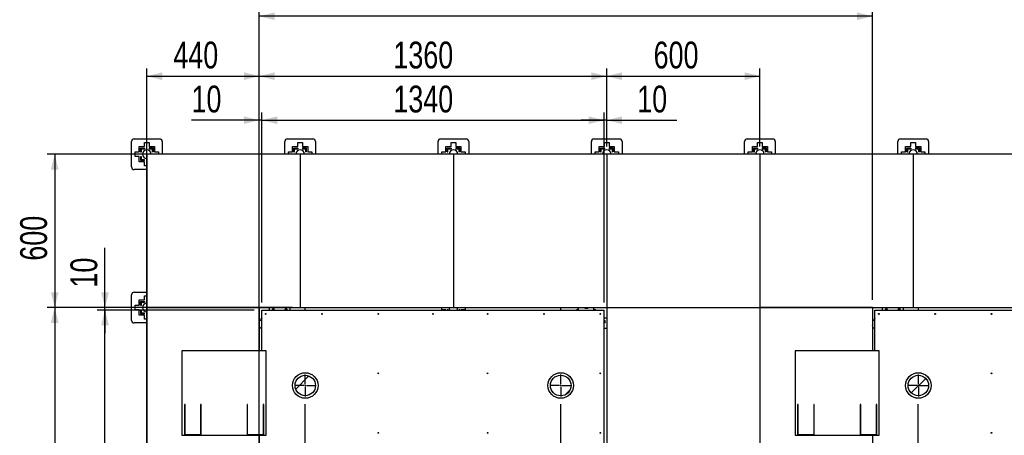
# Model space of a CAD drawing. Header units: millimetres. Extents: x 5 to 589, y 5 to 415.
# Tile 18 of 66: x 207 to 336, y 193 to 247. Entities that reach past the tile are written whole.
import ezdxf

# ---------------------------------------------------------------- set-up
doc = ezdxf.new("R2010")
doc.units = ezdxf.units.MM
doc.linetypes.add('CENTERX2', pattern=[20.32, 12.7, -2.54, 2.54, -2.54])
for name, color, linetype in [('COTES', 1, 'Continuous'), ('TRAIT-FINS', 9, 'Continuous'), ('TRAIT-MIXTES', 3, 'CENTERX2')]:
    doc.layers.add(name, color=color, linetype=linetype)
doc.layers.add('TRAIT-FORT', color=4, linetype='Continuous', lineweight=25)
doc.styles.add('SLDTEXTSTYLE0', font='TXT', dxfattribs={"width": 0.75})
doc.dimstyles.new('SLDDIMSTYLE1', dxfattribs={"dimtxt": 3.5, "dimasz": 2, "dimexe": 0, "dimexo": 0.0625, "dimgap": 0.875, "dimtad": 1, "dimlfac": 30, "dimrnd": 1e-09, "dimzin": 12, "dimdsep": 46, "dimtxsty": 'SLDTEXTSTYLE0', "dimsah": 1, "dimcen": 0.09, "dimadec": 0, "dimazin": 3, "dimtfac": 1, "dimtofl": 0, "dimtmove": 0, "dimatfit": 3, "dimfxl": 1, "dimfrac": 2, "dimtolj": 1, "dimtzin": 12, "dimarcsym": 0})
doc.dimstyles.new('SLDDIMSTYLE3', dxfattribs={"dimtxt": 3.5, "dimasz": 2, "dimexe": 0, "dimexo": 0.0625, "dimgap": 0.875, "dimtad": 0, "dimtih": 1, "dimtoh": 1, "dimdec": 0, "dimlfac": 30, "dimrnd": 1e-09, "dimzin": 12, "dimdsep": 46, "dimtxsty": 'SLDTEXTSTYLE0', "dimsah": 1, "dimcen": 0.09, "dimadec": 0, "dimazin": 3, "dimtfac": 1, "dimtdec": 0, "dimtofl": 0, "dimtmove": 0, "dimatfit": 3, "dimfxl": 1, "dimfrac": 2, "dimtolj": 1, "dimtzin": 12, "dimarcsym": 0})
doc.dimstyles.new('SLDDIMSTYLE4', dxfattribs={"dimtxt": 3.5, "dimasz": 2, "dimexe": 0, "dimexo": 0.0625, "dimgap": 0.875, "dimtad": 1, "dimlfac": 30, "dimrnd": 1e-09, "dimzin": 12, "dimdsep": 46, "dimtxsty": 'SLDTEXTSTYLE0', "dimsah": 1, "dimcen": 0.09, "dimadec": 0, "dimazin": 3, "dimtfac": 1, "dimtmove": 0, "dimatfit": 0, "dimfxl": 1, "dimfrac": 2, "dimtolj": 1, "dimtzin": 12, "dimarcsym": 0})

# ---------------------------------------------------------------- blocks, each defined once
blk = doc.blocks.new('_D_18')
at = {"layer": 'COTES', "color": 1, "transparency": 16777216}
for p, q in [((244.76, 83.69), (244.76, 196.66)), ((246.63, 78.69), (244.76, 83.69)), ((246.63, 78.69), (246.63, 73.69)), ((241.02, 74.69), (246.63, 74.69))]:
    blk.add_line(p, q, dxfattribs=at)
blk.add_solid([(246.63, 74.69), (244.63, 75.19), (244.63, 74.19)], dxfattribs=at)
at = {"layer": 'COTES', "color": 1, "transparency": 16777216, "insert": (244.89, 65.93), "char_height": 3.5, "attachment_point": 1, "rotation": 90, "style": 'SLDTEXTSTYLE0'}
blk.add_mtext('620', dxfattribs=at)
blk = doc.blocks.new('_D_21')
at = {"layer": 'COTES', "color": 1, "transparency": 16777216}
for p, q in [((278.1, 83.69), (278.1, 196.65)), ((276.12, 78.69), (278.1, 83.69)), ((276.12, 78.69), (276.12, 73.69)), ((270.51, 74.69), (276.12, 74.69))]:
    blk.add_line(p, q, dxfattribs=at)
blk.add_solid([(276.12, 74.69), (274.12, 75.19), (274.12, 74.19)], dxfattribs=at)
at = {"layer": 'COTES', "color": 1, "transparency": 16777216, "insert": (274.39, 63.34), "char_height": 3.5, "attachment_point": 1, "rotation": 90, "style": 'SLDTEXTSTYLE0'}
blk.add_mtext('1620', dxfattribs=at)
blk = doc.blocks.new('_D_26')
at = {"layer": 'COTES', "color": 1, "transparency": 16777216}
for p, q in [((324.76, 83.69), (324.76, 196.66)), ((326.65, 78.69), (324.76, 83.69)), ((326.65, 78.69), (326.65, 73.69)), ((320.62, 74.69), (326.65, 74.69))]:
    blk.add_line(p, q, dxfattribs=at)
blk.add_solid([(326.65, 74.69), (324.65, 75.19), (324.65, 74.19)], dxfattribs=at)
at = {"layer": 'COTES', "color": 1, "transparency": 16777216, "insert": (324.92, 63.34), "char_height": 3.5, "attachment_point": 1, "rotation": 90, "style": 'SLDTEXTSTYLE0'}
blk.add_mtext('3020', dxfattribs=at)
blk = doc.blocks.new('_D_29')
at = {"layer": 'COTES', "color": 1, "transparency": 16777216}
for p, q in [((358.1, 83.69), (358.1, 196.65)), ((356.12, 78.69), (358.1, 83.69)), ((356.12, 78.69), (356.12, 73.69)), ((350.51, 74.69), (356.12, 74.69))]:
    blk.add_line(p, q, dxfattribs=at)
blk.add_solid([(356.12, 74.69), (354.12, 75.19), (354.12, 74.19)], dxfattribs=at)
at = {"layer": 'COTES', "color": 1, "transparency": 16777216, "insert": (354.39, 63.34), "char_height": 3.5, "attachment_point": 1, "rotation": 90, "style": 'SLDTEXTSTYLE0'}
blk.add_mtext('4020', dxfattribs=at)
blk = doc.blocks.new('_D_33')
at = {"layer": 'COTES', "color": 1, "transparency": 16777216}
for p, q in [((239.1, 209.91), (239.1, 234.68)), ((283.76, 209.91), (283.76, 234.68)), ((239.1, 233.68), (283.76, 233.68))]:
    blk.add_line(p, q, dxfattribs=at)
for points in [[(239.1, 233.68), (241.1, 233.18), (241.1, 234.18)], [(283.76, 233.68), (281.76, 234.18), (281.76, 233.18)]]:
    blk.add_solid(points, dxfattribs=at)
at = {"layer": 'COTES', "color": 1, "transparency": 16777216, "insert": (256.26, 238.19), "char_height": 3.5, "attachment_point": 1, "style": 'SLDTEXTSTYLE0'}
blk.add_mtext('1340', dxfattribs=at)
blk = doc.blocks.new('_D_34')
at = {"layer": 'COTES', "color": 1, "transparency": 16777216}
for p, q in [((238.76, 210.24), (238.76, 240.42)), ((284.1, 230.24), (284.1, 240.42)), ((238.76, 239.42), (284.1, 239.42))]:
    blk.add_line(p, q, dxfattribs=at)
for points in [[(238.76, 239.42), (240.76, 238.92), (240.76, 239.92)], [(284.1, 239.42), (282.1, 239.92), (282.1, 238.92)]]:
    blk.add_solid(points, dxfattribs=at)
at = {"layer": 'COTES', "color": 1, "transparency": 16777216, "insert": (256.26, 243.93), "char_height": 3.5, "attachment_point": 1, "style": 'SLDTEXTSTYLE0'}
blk.add_mtext('1360', dxfattribs=at)
blk = doc.blocks.new('_D_35')
at = {"layer": 'COTES', "color": 1, "transparency": 16777216}
for p, q in [((238.76, 210.24), (238.76, 234.68)), ((239.1, 209.91), (239.1, 234.68)), ((238.76, 233.68), (229.92, 233.68)), ((239.1, 233.68), (238.76, 233.68)), ((239.1, 233.68), (242.1, 233.68))]:
    blk.add_line(p, q, dxfattribs=at)
for points in [[(238.76, 233.68), (236.76, 234.18), (236.76, 233.18)], [(239.1, 233.68), (241.1, 233.18), (241.1, 234.18)]]:
    blk.add_solid(points, dxfattribs=at)
at = {"layer": 'COTES', "color": 1, "transparency": 16777216, "insert": (229.92, 238.19), "char_height": 3.5, "attachment_point": 1, "style": 'SLDTEXTSTYLE0'}
blk.add_mtext('10', dxfattribs=at)
blk = doc.blocks.new('_D_36')
at = {"layer": 'COTES', "color": 1, "transparency": 16777216}
for p, q in [((283.76, 209.91), (283.76, 234.68)), ((284.1, 230.24), (284.1, 234.68)), ((283.76, 233.68), (280.76, 233.68)), ((284.1, 233.68), (283.76, 233.68)), ((284.1, 233.68), (293.25, 233.68))]:
    blk.add_line(p, q, dxfattribs=at)
for points in [[(283.76, 233.68), (281.76, 234.18), (281.76, 233.18)], [(284.1, 233.68), (286.1, 233.18), (286.1, 234.18)]]:
    blk.add_solid(points, dxfattribs=at)
at = {"layer": 'COTES', "color": 1, "transparency": 16777216, "insert": (288.08, 238.19), "char_height": 3.5, "attachment_point": 1, "style": 'SLDTEXTSTYLE0'}
blk.add_mtext('10', dxfattribs=at)
blk = doc.blocks.new('_D_37')
at = {"layer": 'COTES', "color": 1, "transparency": 16777216}
for p, q in [((238.76, 210.24), (238.76, 248.24)), ((318.76, 210.24), (318.76, 248.24)), ((318.76, 247.24), (238.76, 247.24))]:
    blk.add_line(p, q, dxfattribs=at)
for points in [[(238.76, 247.24), (240.76, 246.74), (240.76, 247.74)], [(318.76, 247.24), (316.76, 247.74), (316.76, 246.74)]]:
    blk.add_solid(points, dxfattribs=at)
at = {"layer": 'COTES', "color": 1, "transparency": 16777216, "insert": (273.59, 251.76), "char_height": 3.5, "attachment_point": 1, "style": 'SLDTEXTSTYLE0'}
blk.add_mtext('2400', dxfattribs=at)
blk = doc.blocks.new('_D_38')
at = {"layer": 'COTES', "color": 1, "transparency": 16777216}
for p, q in [((223.1, 209.24), (211.07, 209.24)), ((212.07, 209.24), (212.07, 124.24)), ((237.76, 124.24), (211.07, 124.24))]:
    blk.add_line(p, q, dxfattribs=at)
for points in [[(212.07, 209.24), (211.57, 207.24), (212.57, 207.24)], [(212.07, 124.24), (212.57, 126.24), (211.57, 126.24)]]:
    blk.add_solid(points, dxfattribs=at)
at = {"layer": 'COTES', "color": 1, "transparency": 16777216, "insert": (207.56, 161.57), "char_height": 3.5, "attachment_point": 1, "rotation": 90, "style": 'SLDTEXTSTYLE0'}
blk.add_mtext('2550', dxfattribs=at)
blk = doc.blocks.new('_D_40')
at = {"layer": 'COTES', "color": 1, "transparency": 16777216}
for p, q in [((238.1, 208.91), (217.63, 208.91)), ((218.63, 124.58), (218.63, 208.91)), ((238.1, 124.58), (217.63, 124.58))]:
    blk.add_line(p, q, dxfattribs=at)
for points in [[(218.63, 208.91), (218.13, 206.91), (219.13, 206.91)], [(218.63, 124.58), (219.13, 126.58), (218.13, 126.58)]]:
    blk.add_solid(points, dxfattribs=at)
at = {"layer": 'COTES', "color": 1, "transparency": 16777216, "insert": (214.12, 161.57), "char_height": 3.5, "attachment_point": 1, "rotation": 90, "style": 'SLDTEXTSTYLE0'}
blk.add_mtext('2530', dxfattribs=at)
blk = doc.blocks.new('_D_41')
at = {"layer": 'COTES', "color": 1, "transparency": 16777216}
for p, q in [((218.63, 209.24), (218.63, 217.02)), ((223.1, 209.24), (217.63, 209.24)), ((238.1, 208.91), (217.63, 208.91)), ((218.63, 208.91), (218.63, 209.24)), ((218.63, 208.91), (218.63, 205.91))]:
    blk.add_line(p, q, dxfattribs=at)
for points in [[(218.63, 209.24), (219.13, 211.24), (218.13, 211.24)], [(218.63, 208.91), (218.13, 206.91), (219.13, 206.91)]]:
    blk.add_solid(points, dxfattribs=at)
at = {"layer": 'COTES', "color": 1, "transparency": 16777216, "insert": (214.12, 211.85), "char_height": 3.5, "attachment_point": 1, "rotation": 90, "style": 'SLDTEXTSTYLE0'}
blk.add_mtext('10', dxfattribs=at)
blk = doc.blocks.new('_D_42')
at = {"layer": 'COTES', "color": 1, "transparency": 16777216}
for p, q in [((243.1, 229.24), (211.07, 229.24)), ((212.07, 229.24), (212.07, 209.24)), ((243.1, 209.24), (211.07, 209.24))]:
    blk.add_line(p, q, dxfattribs=at)
for points in [[(212.07, 229.24), (211.57, 227.24), (212.57, 227.24)], [(212.07, 209.24), (212.57, 211.24), (211.57, 211.24)]]:
    blk.add_solid(points, dxfattribs=at)
at = {"layer": 'COTES', "color": 1, "transparency": 16777216, "insert": (207.56, 215.36), "char_height": 3.5, "attachment_point": 1, "rotation": 90, "style": 'SLDTEXTSTYLE0'}
blk.add_mtext('600', dxfattribs=at)
blk = doc.blocks.new('_D_44')
at = {"layer": 'COTES', "color": 1, "transparency": 16777216}
for p, q in [((224.1, 190.24), (224.1, 240.42)), ((238.76, 190.24), (238.76, 240.42)), ((224.1, 239.42), (238.76, 239.42))]:
    blk.add_line(p, q, dxfattribs=at)
for points in [[(224.1, 239.42), (226.1, 238.92), (226.1, 239.92)], [(238.76, 239.42), (236.76, 239.92), (236.76, 238.92)]]:
    blk.add_solid(points, dxfattribs=at)
at = {"layer": 'COTES', "color": 1, "transparency": 16777216, "insert": (227.55, 243.93), "char_height": 3.5, "attachment_point": 1, "style": 'SLDTEXTSTYLE0'}
blk.add_mtext('440', dxfattribs=at)
blk = doc.blocks.new('_D_45')
at = {"layer": 'COTES', "color": 1, "transparency": 16777216}
for p, q in [((284.1, 230.24), (284.1, 240.42)), ((304.1, 230.24), (304.1, 240.42)), ((284.1, 239.42), (304.1, 239.42))]:
    blk.add_line(p, q, dxfattribs=at)
for points in [[(284.1, 239.42), (286.1, 238.92), (286.1, 239.92)], [(304.1, 239.42), (302.1, 239.92), (302.1, 238.92)]]:
    blk.add_solid(points, dxfattribs=at)
at = {"layer": 'COTES', "color": 1, "transparency": 16777216, "insert": (290.22, 243.93), "char_height": 3.5, "attachment_point": 1, "style": 'SLDTEXTSTYLE0'}
blk.add_mtext('600', dxfattribs=at)
blk = doc.blocks.new('SW_CENTERMARKSYMBOL_0')
at = {"layer": 'TRAIT-MIXTES', "color": 0}
for p, q in [((0, 0.17), (0, 1.42)), ((-0.17, 0), (-1.42, 0)), ((0, 0), (-0.08, 0)), ((0, 0), (0, 0.08)), ((0, 0), (0, -0.08)), ((0, 0), (0.08, 0)), ((0.17, 0), (1.42, 0)), ((0, -0.17), (0, -1.42))]:
    blk.add_line(p, q, dxfattribs=at)
blk = doc.blocks.new('SW_CENTERMARKSYMBOL_1')
at = {"layer": 'TRAIT-MIXTES', "color": 0}
for p, q in [((0, 0.17), (0, 1.43)), ((-0.17, 0), (-1.43, 0)), ((0, 0), (-0.08, 0)), ((0, 0), (0, 0.08)), ((0, 0), (0, -0.08)), ((0, 0), (0.08, 0)), ((0.17, 0), (1.43, 0)), ((0, -0.17), (0, -1.43))]:
    blk.add_line(p, q, dxfattribs=at)
blk = doc.blocks.new('SW_CENTERMARKSYMBOL_2')
at = {"layer": 'TRAIT-MIXTES', "color": 0}
for p, q in [((0, 0.17), (0, 1.42)), ((-0.17, 0), (-1.42, 0)), ((0, 0), (-0.08, 0)), ((0, 0), (0, 0.08)), ((0, 0), (0, -0.08)), ((0, 0), (0.08, 0)), ((0.17, 0), (1.42, 0)), ((0, -0.17), (0, -1.42))]:
    blk.add_line(p, q, dxfattribs=at)

msp = doc.modelspace()

# ---------------------------------------------------------------- hatches: boundary and pattern name
at = {"layer": 'TRAIT-FINS'}
h = msp.add_hatch(dxfattribs=at)
h.set_pattern_fill('ANSI31', color=9, style=0)
edge = h.paths.add_edge_path(flags=0)
edge.add_arc((244.76177, 199.07734), 1.33312, 0, 360)
h = msp.add_hatch(dxfattribs=at)
h.set_pattern_fill('ANSI31', color=9, style=0)
edge = h.paths.add_edge_path(flags=0)
edge.add_arc((278.09917, 199.07734), 1.34445, 0, 360)
h = msp.add_hatch(dxfattribs=at)
h.set_pattern_fill('ANSI31', color=9, style=0)
edge = h.paths.add_edge_path(flags=0)
edge.add_arc((324.76177, 199.07734), 1.33312, 0, 360)
h = msp.add_hatch(dxfattribs=at)
h.set_pattern_fill('ANSI31', color=9, style=0)
h.paths.add_polyline_path([(231.10529, 192.65011), (229.07195, 192.65011), (229.07195, 196.58345), (229.00529, 196.58345), (229.00529, 192.58345), (231.17195, 192.58345), (231.17195, 196.58345), (231.10529, 196.58345)], flags=0)
h = msp.add_hatch(dxfattribs=at)
h.set_pattern_fill('ANSI31', color=9, style=0)
h.paths.add_polyline_path([(239.33862, 192.58345), (239.33862, 196.58345), (239.27195, 196.58345), (239.27195, 192.65011), (237.23862, 192.65011), (237.23862, 196.58345), (237.17195, 196.58345), (237.17195, 192.58345)], flags=0)
h = msp.add_hatch(dxfattribs=at)
h.set_pattern_fill('ANSI31', color=9, style=0)
h.paths.add_polyline_path([(311.10529, 192.65011), (309.07195, 192.65011), (309.07195, 196.58345), (309.00529, 196.58345), (309.00529, 192.58345), (311.17195, 192.58345), (311.17195, 196.58345), (311.10529, 196.58345)], flags=0)
h = msp.add_hatch(dxfattribs=at)
h.set_pattern_fill('ANSI31', color=9, style=0)
h.paths.add_polyline_path([(319.33862, 192.58345), (319.33862, 196.58345), (319.27195, 196.58345), (319.27195, 192.65011), (317.23862, 192.65011), (317.23862, 196.58345), (317.17195, 196.58345), (317.17195, 192.58345)], flags=0)

# ---------------------------------------------------------------- linework, layer by layer
at = {"layer": 'TRAIT-FORT', "color": 4, "linetype": 'Continuous', "lineweight": 25}
for p, q in [((222.09514, 227.57745), (222.09514, 230.91078)), ((222.42848, 231.24411), (225.76181, 231.24411)), ((223.10681, 229.54911), (223.10681, 230.23245)), ((223.10681, 230.23245), (223.79014, 230.23245)), ((223.27348, 229.54911), (223.27348, 230.04498)), ((223.27348, 230.04498), (223.79014, 230.04498)), ((223.79014, 230.23245), (223.79014, 230.76578)), ((223.79014, 230.76578), (224.40014, 230.76578)), ((223.79014, 230.04498), (223.79014, 229.94498)), ((224.40014, 230.76578), (224.40014, 230.23245)), ((224.40014, 230.23245), (225.08348, 230.23245)), ((224.40014, 230.06578), (224.40014, 229.96578)), ((224.40014, 230.06578), (224.89601, 230.06578)), ((224.89601, 230.06578), (224.89601, 229.54911)), ((225.08348, 230.23245), (225.08348, 229.54911)), ((226.09514, 230.91078), (226.09514, 229.24411)), ((242.09514, 229.24411), (242.09514, 230.91078)), ((242.42848, 231.24411), (245.76181, 231.24411)), ((243.10681, 229.54911), (243.10681, 230.23245)), ((243.10681, 230.23245), (243.79014, 230.23245)), ((243.27348, 230.04498), (243.79014, 230.04498)), ((243.27348, 229.54911), (243.27348, 230.04498)), ((243.79014, 230.23245), (243.79014, 230.76578)), ((243.79014, 230.76578), (244.40014, 230.76578)), ((243.79014, 230.04498), (243.79014, 229.94498)), ((244.40014, 230.76578), (244.40014, 230.23245)), ((244.40014, 230.23245), (245.08348, 230.23245)), ((244.40014, 230.06578), (244.40014, 229.96578)), ((244.40014, 230.06578), (244.89601, 230.06578)), ((244.89601, 230.06578), (244.89601, 229.54911)), ((245.08348, 230.23245), (245.08348, 229.54911)), ((246.09514, 230.91078), (246.09514, 229.24411)), ((262.09514, 229.24411), (262.09514, 230.91078)), ((262.42848, 231.24411), (265.76181, 231.24411)), ((263.10681, 229.54911), (263.10681, 230.23245)), ((263.10681, 230.23245), (263.79014, 230.23245)), ((263.27348, 230.04498), (263.79014, 230.04498)), ((263.27348, 229.54911), (263.27348, 230.04498)), ((263.79014, 230.23245), (263.79014, 230.76578)), ((263.79014, 230.76578), (264.40014, 230.76578)), ((263.79014, 230.04498), (263.79014, 229.94498)), ((264.40014, 230.76578), (264.40014, 230.23245)), ((264.40014, 230.23245), (265.08348, 230.23245)), ((264.40014, 230.06578), (264.89601, 230.06578)), ((264.40014, 230.06578), (264.40014, 229.96578)), ((264.89601, 230.06578), (264.89601, 229.54911)), ((265.08348, 230.23245), (265.08348, 229.54911)), ((266.09514, 230.91078), (266.09514, 229.24411)), ((282.09514, 229.24411), (282.09514, 230.91078)), ((282.42848, 231.24411), (285.76181, 231.24411)), ((283.10681, 229.54911), (283.10681, 230.23245)), ((283.10681, 230.23245), (283.79014, 230.23245)), ((283.27348, 230.04498), (283.79014, 230.04498)), ((283.27348, 229.54911), (283.27348, 230.04498)), ((283.79014, 230.23245), (283.79014, 230.76578)), ((283.79014, 230.76578), (284.40014, 230.76578)), ((283.79014, 230.04498), (283.79014, 229.94498)), ((284.40014, 230.76578), (284.40014, 230.23245)), ((284.40014, 230.23245), (285.08348, 230.23245)), ((284.40014, 230.06578), (284.40014, 229.96578)), ((284.40014, 230.06578), (284.89601, 230.06578)), ((284.89601, 230.06578), (284.89601, 229.54911)), ((285.08348, 230.23245), (285.08348, 229.54911)), ((286.09514, 230.91078), (286.09514, 229.24411)), ((302.09514, 229.24411), (302.09514, 230.91078)), ((302.42848, 231.24411), (305.76181, 231.24411)), ((303.10681, 229.54911), (303.10681, 230.23245)), ((303.10681, 230.23245), (303.79014, 230.23245)), ((303.27348, 230.04498), (303.79014, 230.04498)), ((303.27348, 229.54911), (303.27348, 230.04498)), ((303.79014, 230.23245), (303.79014, 230.76578)), ((303.79014, 230.76578), (304.40014, 230.76578)), ((303.79014, 230.04498), (303.79014, 229.94498)), ((304.40014, 230.76578), (304.40014, 230.23245)), ((304.40014, 230.23245), (305.08348, 230.23245)), ((304.40014, 230.06578), (304.40014, 229.96578)), ((304.40014, 230.06578), (304.89601, 230.06578)), ((304.89601, 230.06578), (304.89601, 229.54911)), ((305.08348, 230.23245), (305.08348, 229.54911)), ((306.09514, 230.91078), (306.09514, 229.24411)), ((322.09514, 229.24411), (322.09514, 230.91078)), ((322.42848, 231.24411), (325.76181, 231.24411)), ((323.10681, 229.54911), (323.10681, 230.23245)), ((323.10681, 230.23245), (323.79014, 230.23245)), ((323.27348, 229.54911), (323.27348, 230.04498)), ((323.27348, 230.04498), (323.79014, 230.04498)), ((323.79014, 230.23245), (323.79014, 230.76578)), ((323.79014, 230.76578), (324.40014, 230.76578)), ((323.79014, 230.04498), (323.79014, 229.94498)), ((324.40014, 230.76578), (324.40014, 230.23245)), ((324.40014, 230.23245), (325.08348, 230.23245)), ((324.40014, 230.06578), (324.89601, 230.06578)), ((324.40014, 230.06578), (324.40014, 229.96578)), ((324.89601, 230.06578), (324.89601, 229.54911)), ((325.08348, 230.23245), (325.08348, 229.54911)), ((326.09514, 230.91078), (326.09514, 229.24411)), ((222.57348, 228.93911), (222.57348, 229.54911)), ((222.57348, 229.54911), (223.10681, 229.54911)), ((223.10681, 228.93911), (222.57348, 228.93911)), ((223.10681, 228.25578), (223.10681, 228.93911)), ((223.27348, 229.54911), (223.37348, 229.54911)), ((223.29428, 228.42245), (223.29428, 228.93911)), ((223.29428, 228.93911), (223.39428, 228.93911)), ((223.37348, 229.54911), (223.37348, 229.94498)), ((223.37348, 229.94498), (223.79014, 229.94498)), ((223.39428, 228.52245), (223.39428, 228.93911)), ((224.09514, 229.24411), (224.09514, 209.24411)), ((244.09514, 229.24411), (224.09514, 229.24411)), ((224.40014, 229.96578), (224.79601, 229.96578)), ((224.79601, 229.96578), (224.79601, 229.54911)), ((224.89601, 229.54911), (224.79601, 229.54911)), ((225.08348, 229.54911), (225.61681, 229.54911)), ((225.61681, 229.54911), (225.61681, 229.24411)), ((242.57348, 229.24411), (242.57348, 229.54911)), ((242.57348, 229.54911), (243.10681, 229.54911)), ((243.27348, 229.54911), (243.37348, 229.54911)), ((243.37348, 229.94498), (243.79014, 229.94498)), ((243.37348, 229.54911), (243.37348, 229.94498)), ((244.09514, 229.24411), (244.09514, 209.24411)), ((264.09514, 229.24411), (244.09514, 229.24411)), ((244.40014, 229.96578), (244.79601, 229.96578)), ((244.79601, 229.96578), (244.79601, 229.54911)), ((244.89601, 229.54911), (244.79601, 229.54911)), ((245.08348, 229.54911), (245.61681, 229.54911)), ((245.61681, 229.54911), (245.61681, 229.24411)), ((262.57348, 229.24411), (262.57348, 229.54911)), ((262.57348, 229.54911), (263.10681, 229.54911)), ((263.27348, 229.54911), (263.37348, 229.54911)), ((263.37348, 229.54911), (263.37348, 229.94498)), ((263.37348, 229.94498), (263.79014, 229.94498)), ((264.09514, 229.24411), (264.09514, 209.24411)), ((284.09514, 229.24411), (264.09514, 229.24411)), ((264.40014, 229.96578), (264.79601, 229.96578)), ((264.79601, 229.96578), (264.79601, 229.54911)), ((264.89601, 229.54911), (264.79601, 229.54911)), ((265.08348, 229.54911), (265.61681, 229.54911)), ((265.61681, 229.54911), (265.61681, 229.24411)), ((282.57348, 229.24411), (282.57348, 229.54911)), ((282.57348, 229.54911), (283.10681, 229.54911)), ((283.27348, 229.54911), (283.37348, 229.54911)), ((283.37348, 229.54911), (283.37348, 229.94498)), ((283.37348, 229.94498), (283.79014, 229.94498)), ((304.09514, 229.24411), (284.09514, 229.24411)), ((284.09514, 229.24411), (284.09514, 209.24411)), ((284.40014, 229.96578), (284.79601, 229.96578)), ((284.79601, 229.96578), (284.79601, 229.54911)), ((284.89601, 229.54911), (284.79601, 229.54911)), ((285.08348, 229.54911), (285.61681, 229.54911)), ((285.61681, 229.54911), (285.61681, 229.24411)), ((302.57348, 229.24411), (302.57348, 229.54911)), ((302.57348, 229.54911), (303.10681, 229.54911)), ((303.27348, 229.54911), (303.37348, 229.54911)), ((303.37348, 229.94498), (303.79014, 229.94498)), ((303.37348, 229.54911), (303.37348, 229.94498)), ((324.09514, 229.24411), (304.09514, 229.24411)), ((304.09514, 229.24411), (304.09514, 209.24411)), ((304.40014, 229.96578), (304.79601, 229.96578)), ((304.79601, 229.96578), (304.79601, 229.54911)), ((304.89601, 229.54911), (304.79601, 229.54911)), ((305.08348, 229.54911), (305.61681, 229.54911)), ((305.61681, 229.54911), (305.61681, 229.24411)), ((322.57348, 229.24411), (322.57348, 229.54911)), ((322.57348, 229.54911), (323.10681, 229.54911)), ((323.27348, 229.54911), (323.37348, 229.54911)), ((323.37348, 229.94498), (323.79014, 229.94498)), ((323.37348, 229.54911), (323.37348, 229.94498)), ((324.09514, 229.24411), (324.09514, 209.24411)), ((344.09514, 229.24411), (324.09514, 229.24411)), ((324.40014, 229.96578), (324.79601, 229.96578)), ((324.79601, 229.96578), (324.79601, 229.54911)), ((324.89601, 229.54911), (324.79601, 229.54911)), ((325.08348, 229.54911), (325.61681, 229.54911)), ((325.61681, 229.54911), (325.61681, 229.24411)), ((223.79014, 228.25578), (223.10681, 228.25578)), ((223.79014, 228.42245), (223.29428, 228.42245)), ((223.79014, 228.52245), (223.39428, 228.52245)), ((223.79014, 228.42245), (223.79014, 228.52245)), ((223.79014, 227.72245), (223.79014, 228.25578)), ((224.09514, 227.72245), (223.79014, 227.72245)), ((224.09514, 227.24411), (222.42848, 227.24411)), ((222.09514, 207.57745), (222.09514, 210.91078)), ((222.42848, 211.24411), (224.09514, 211.24411)), ((223.79014, 210.23245), (223.79014, 210.76578)), ((223.79014, 210.76578), (224.09514, 210.76578)), ((222.57348, 208.93911), (222.57348, 209.54911)), ((222.57348, 209.54911), (223.10681, 209.54911)), ((223.10681, 209.54911), (223.10681, 210.23245)), ((223.10681, 210.23245), (223.79014, 210.23245)), ((223.27348, 210.04498), (223.79014, 210.04498)), ((223.27348, 209.54911), (223.27348, 210.04498)), ((223.27348, 209.54911), (223.37348, 209.54911)), ((223.37348, 209.54911), (223.37348, 209.94498)), ((223.37348, 209.94498), (223.79014, 209.94498)), ((223.79014, 210.04498), (223.79014, 209.94498)), ((223.10681, 208.93911), (222.57348, 208.93911)), ((223.10681, 208.25578), (223.10681, 208.93911)), ((223.79014, 208.25578), (223.10681, 208.25578)), ((223.29428, 208.42245), (223.29428, 208.93911)), ((223.29428, 208.93911), (223.39428, 208.93911)), ((223.79014, 208.42245), (223.29428, 208.42245)), ((223.39428, 208.52245), (223.39428, 208.93911)), ((223.79014, 208.52245), (223.39428, 208.52245)), ((223.79014, 208.42245), (223.79014, 208.52245)), ((223.79014, 207.72245), (223.79014, 208.25578)), ((238.76177, 209.24411), (224.09514, 209.24411)), ((224.09514, 209.24411), (224.09514, 189.24411)), ((224.09514, 209.24411), (244.09514, 209.24411)), ((238.76177, 209.24411), (238.76177, 203.58345)), ((239.0951, 208.91067), (283.76177, 208.91067)), ((239.0951, 203.58345), (239.0951, 208.91067)), ((240.0951, 208.91067), (240.0951, 209.24411)), ((242.76177, 209.24411), (242.76177, 208.91067)), ((244.09514, 209.24411), (264.09514, 209.24411)), ((244.76177, 208.91067), (244.76177, 209.24411)), ((262.57348, 208.93911), (262.57348, 209.24411)), ((263.10681, 208.93911), (262.57348, 208.93911)), ((263.10681, 208.91067), (263.10681, 208.93911)), ((263.29428, 208.93911), (263.29428, 208.91067)), ((263.39428, 208.93911), (263.29428, 208.93911)), ((263.39428, 208.91067), (263.39428, 208.93911)), ((264.09514, 209.24411), (284.09514, 209.24411)), ((264.81681, 208.93911), (264.81681, 208.91067)), ((264.91681, 208.93911), (264.81681, 208.93911)), ((264.91681, 208.91067), (264.91681, 208.93911)), ((265.61681, 208.93911), (265.08348, 208.93911)), ((265.08348, 208.93911), (265.08348, 208.91067)), ((265.61681, 209.24411), (265.61681, 208.93911)), ((278.0951, 208.91067), (278.0951, 209.24411)), ((280.42843, 208.91067), (280.42843, 209.24411)), ((281.32068, 209.24411), (281.34563, 209.22294)), ((281.34563, 209.22294), (281.40486, 209.24411)), ((282.42843, 208.91067), (282.42843, 209.24411)), ((283.76177, 161.244), (283.76177, 208.91067)), ((284.09514, 209.24411), (304.09514, 209.24411)), ((284.09514, 209.24411), (284.09514, 189.24411)), ((304.09514, 209.24411), (304.09514, 189.24411)), ((318.76177, 209.24411), (304.09514, 209.24411)), ((304.09514, 209.24411), (324.09514, 209.24411)), ((318.76177, 209.24411), (318.76177, 203.58345)), ((319.0951, 203.58345), (319.0951, 208.91067)), ((319.0951, 208.91067), (363.76177, 208.91067)), ((320.0951, 208.91067), (320.0951, 209.24411)), ((322.76177, 209.24411), (322.76177, 208.91067)), ((324.09514, 209.24411), (344.09514, 209.24411)), ((324.76177, 208.91067), (324.76177, 209.24411)), ((224.09514, 207.24411), (222.42848, 207.24411)), ((224.09514, 207.72245), (223.79014, 207.72245)), ((239.0951, 207.57734), (238.76177, 207.57734)), ((283.76177, 207.91067), (284.09514, 207.91067)), ((319.0951, 207.57734), (318.76177, 207.57734)), ((239.0951, 206.57734), (238.76177, 206.57734)), ((283.76177, 206.57734), (284.09514, 206.57734)), ((319.0951, 206.57734), (318.76177, 206.57734)), ((228.67195, 203.58345), (228.67195, 192.58345)), ((239.67195, 203.58345), (228.67195, 203.58345)), ((239.67195, 192.58345), (239.67195, 203.58345)), ((308.67195, 203.58345), (308.67195, 192.58345)), ((319.67195, 203.58345), (308.67195, 203.58345)), ((319.67195, 192.58345), (319.67195, 203.58345)), ((229.00529, 196.58345), (229.00529, 192.58345)), ((229.07195, 196.58345), (229.00529, 196.58345)), ((229.07195, 192.65011), (229.07195, 196.58345)), ((231.10529, 196.58345), (231.10529, 192.65011)), ((231.17195, 196.58345), (231.10529, 196.58345)), ((231.17195, 192.58345), (231.17195, 196.58345)), ((237.17195, 196.58345), (237.17195, 192.58345)), ((237.23862, 196.58345), (237.17195, 196.58345)), ((237.23862, 192.65011), (237.23862, 196.58345)), ((239.27195, 196.58345), (239.27195, 192.65011)), ((239.33862, 196.58345), (239.27195, 196.58345)), ((239.33862, 192.58345), (239.33862, 196.58345)), ((309.00529, 196.58345), (309.00529, 192.58345)), ((309.07195, 196.58345), (309.00529, 196.58345)), ((309.07195, 192.65011), (309.07195, 196.58345)), ((311.17195, 196.58345), (311.10529, 196.58345)), ((311.10529, 196.58345), (311.10529, 192.65011)), ((311.17195, 192.58345), (311.17195, 196.58345)), ((317.17195, 196.58345), (317.17195, 192.58345)), ((317.23862, 196.58345), (317.17195, 196.58345)), ((317.23862, 192.65011), (317.23862, 196.58345)), ((319.33862, 196.58345), (319.27195, 196.58345)), ((319.27195, 196.58345), (319.27195, 192.65011)), ((319.33862, 192.58345), (319.33862, 196.58345)), ((228.67195, 192.58345), (229.00529, 192.58345)), ((229.00529, 192.58345), (231.17195, 192.58345)), ((231.10529, 192.65011), (229.07195, 192.65011)), ((231.17195, 192.58345), (237.17195, 192.58345)), ((237.17195, 192.58345), (239.33862, 192.58345)), ((239.27195, 192.65011), (237.23862, 192.65011)), ((238.76177, 192.58345), (238.76177, 189.24411)), ((239.33862, 192.58345), (239.67195, 192.58345)), ((308.67195, 192.58345), (309.00529, 192.58345)), ((309.00529, 192.58345), (311.17195, 192.58345)), ((311.10529, 192.65011), (309.07195, 192.65011)), ((311.17195, 192.58345), (317.17195, 192.58345)), ((317.17195, 192.58345), (319.33862, 192.58345)), ((319.27195, 192.65011), (317.23862, 192.65011)), ((318.76177, 192.58345), (318.76177, 189.24411)), ((319.33862, 192.58345), (319.67195, 192.58345))]:
    msp.add_line(p, q, dxfattribs=at)
at = {"layer": 'TRAIT-FORT', "color": 4, "linetype": 'Continuous', "lineweight": 25, "flags": 128}
for points in [[(280.42843, 209.01341), (280.34178, 208.97601), (280.20778, 208.91067)], [(282.42843, 209.0494), (282.57292, 208.98592), (282.71943, 208.91067)], [(282.64909, 208.91067), (282.55861, 208.95581), (282.42843, 209.01341)], [(238.95637, 207.57734), (239.01985, 207.72182), (239.0951, 207.86833)], [(239.0951, 207.79799), (239.04996, 207.70751), (238.99236, 207.57734)], [(318.95637, 207.57734), (319.01985, 207.72182), (319.0951, 207.86833)], [(319.0951, 207.79799), (319.04996, 207.70751), (318.99236, 207.57734)]]:
    msp.add_lwpolyline(points, dxfattribs=at)
at = {"layer": 'TRAIT-FORT', "color": 4, "linetype": 'Continuous', "lineweight": 25}
for centre, radius in [((239.5951, 208.41067), 0.05333), ((246.9451, 208.41067), 0.05333), ((254.2951, 208.41067), 0.05333), ((261.42843, 208.41067), 0.05333), ((268.56177, 208.41067), 0.05333), ((275.91177, 208.41067), 0.05333), ((283.26177, 208.41067), 0.05333), ((319.5951, 208.41067), 0.05333), ((326.9451, 208.41067), 0.05333), ((334.2951, 208.41067), 0.05333), ((244.76177, 199.07734), 1.66667), ((254.2951, 200.66066), 0.05333), ((268.56177, 200.66066), 0.05333), ((278.0951, 199.07734), 1.66667), ((283.26177, 200.66066), 0.05333), ((324.76177, 199.07734), 1.66667), ((334.2951, 200.66066), 0.05333), ((244.76177, 199.07734), 1.33312), ((278.09917, 199.07734), 1.34445), ((324.76177, 199.07734), 1.33312), ((254.2951, 192.91066), 0.05333), ((268.56177, 192.91066), 0.05333), ((283.26177, 192.91066), 0.05333), ((334.2951, 192.91066), 0.05333)]:
    msp.add_circle(centre, radius, dxfattribs=at)
for centre, radius, start, end in [((222.42848, 230.91078), 0.33333, 90, 180), ((225.76181, 230.91078), 0.33333, 360, 90), ((242.42848, 230.91078), 0.33333, 90, 180), ((245.76181, 230.91078), 0.33333, 360, 90), ((262.42848, 230.91078), 0.33333, 90, 180), ((265.76181, 230.91078), 0.33333, 360, 90), ((282.42848, 230.91078), 0.33333, 90, 180), ((285.76181, 230.91078), 0.33333, 360, 90), ((302.42848, 230.91078), 0.33333, 90, 180), ((305.76181, 230.91078), 0.33333, 360, 90), ((322.42848, 230.91078), 0.33333, 90, 180), ((325.76181, 230.91078), 0.33333, 360, 90), ((224.09514, 229.24411), 0.56667, 0.0000065, 180), ((224.09514, 229.24411), 0.56667, 180, 269.999991), ((244.09514, 229.24411), 0.56667, 0.0000065, 180), ((264.09514, 229.24411), 0.56667, 0.0000065, 180), ((284.09514, 229.24411), 0.56667, 0.0000065, 180), ((304.09514, 229.24411), 0.56667, 0.0000065, 180), ((324.09514, 229.24411), 0.56667, 0.0000065, 180), ((222.42848, 227.57745), 0.33333, 180, 270), ((222.42848, 210.91078), 0.33333, 90, 180), ((224.09514, 209.24411), 0.56667, 90.000009, 180), ((224.09514, 209.24411), 0.56667, 180, 269.999991), ((240.5951, 208.91067), 0.16667, 360, 180), ((240.5951, 208.91067), 0.14333, 360, 180), ((242.26177, 208.91067), 0.16667, 360, 180), ((242.26177, 208.91067), 0.14333, 360, 180), ((264.09514, 209.24411), 0.56667, 180, 216.0458886), ((264.09514, 209.24411), 0.56667, 323.9541114, 0.0000065), ((281.42843, 206.57734), 2.66667, 112.0243128, 118.9550244), ((281.42843, 209.67734), 0.53333, 234.3202587, 305.6797413), ((320.5951, 208.91067), 0.16667, 360, 180), ((320.5951, 208.91067), 0.14333, 360, 180), ((322.26177, 208.91067), 0.16667, 360, 180), ((322.26177, 208.91067), 0.14333, 360, 180), ((222.42848, 207.57745), 0.33333, 180, 270), ((238.32843, 206.57734), 0.53333, 360, 35.6590877), ((283.76177, 207.41067), 0.16667, 270, 90), ((283.76177, 207.41067), 0.14333, 270, 90), ((318.32843, 206.57734), 0.53333, 360, 35.6590877)]:
    msp.add_arc(centre, radius, start, end, dxfattribs=at)

# ---------------------------------------------------------------- block references
at = {"layer": 'TRAIT-MIXTES', "color": 3}
for name, p in [('SW_CENTERMARKSYMBOL_0', (244.76177, 199.07734)), ('SW_CENTERMARKSYMBOL_1', (278.09917, 199.07734)), ('SW_CENTERMARKSYMBOL_2', (324.76177, 199.07734))]:
    msp.add_blockref(name, p, dxfattribs=at)

# ---------------------------------------------------------------- dimensions: what is measured, and where the dimension line sits
at = {"layer": 'COTES', "color": 1}
for base, p1, p2, dimstyle, picture, middle in [((238.76177, 247.24411), (318.76177, 209.24411), (238.76177, 209.24411), 'SLDDIMSTYLE1', '_D_37', (278.76177, 247.24411)), ((238.76177, 239.41757), (224.09514, 189.24411), (238.76177, 189.24411), 'SLDDIMSTYLE1', '_D_44', (231.42845, 239.41757)), ((284.09514, 239.41757), (238.76177, 209.24411), (284.09514, 229.24411), 'SLDDIMSTYLE1', '_D_34', (261.42845, 239.41757)), ((304.09514, 239.41757), (284.09514, 229.24411), (304.09514, 229.24411), 'SLDDIMSTYLE1', '_D_45', (294.09514, 239.41757)), ((238.76177, 233.67775), (239.0951, 208.91067), (238.76177, 209.24411), 'SLDDIMSTYLE4', '_D_35', (232.50709, 233.67775)), ((283.76177, 233.67775), (239.0951, 208.91067), (283.76177, 208.91067), 'SLDDIMSTYLE1', '_D_33', (261.42843, 233.67775)), ((283.76177, 233.67775), (284.09514, 229.24411), (283.76177, 208.91067), 'SLDDIMSTYLE4', '_D_36', (290.66146, 233.67775))]:
    dim = msp.add_linear_dim(base=base, p1=p1, p2=p2, dimstyle=dimstyle, dxfattribs=at)
    dim.commit()
    dim.dimension.update_dxf_attribs({"geometry": picture, "text_midpoint": middle, "dimtype": 160})
for base, p1, p2, dimstyle, picture, middle in [((212.07313, 209.24411), (244.09514, 229.24411), (244.09514, 209.24411), 'SLDDIMSTYLE1', '_D_42', (212.07313, 219.24411)), ((218.62746, 209.24411), (239.0951, 208.91067), (224.09514, 209.24411), 'SLDDIMSTYLE4', '_D_41', (218.62746, 214.43329)), ((212.07313, 124.244), (224.09514, 209.24411), (238.76177, 124.244), 'SLDDIMSTYLE1', '_D_38', (212.07313, 166.74406)), ((218.62746, 208.91067), (239.0951, 124.57734), (239.0951, 208.91067), 'SLDDIMSTYLE1', '_D_40', (218.62746, 166.744))]:
    dim = msp.add_linear_dim(base=base, p1=p1, p2=p2, angle=90, dimstyle=dimstyle, dxfattribs=at)
    dim.commit()
    dim.dimension.update_dxf_attribs({"geometry": picture, "text_midpoint": middle, "dimtype": 160})
for feature_location, offset, picture, middle in [((244.76177, 197.66088), (1.86679, -123.97256), '_D_18', (246.62855, 69.80916)), ((324.76177, 197.66088), (1.89128, -123.97256), '_D_26', (326.65304, 68.5161)), ((278.09917, 197.64955), (-1.97868, -123.96123), '_D_21', (276.12049, 68.5161)), ((358.09917, 197.64955), (-1.97868, -123.96123), '_D_29', (356.12049, 68.5161))]:
    dim = msp.add_ordinate_dim(feature_location=feature_location, offset=offset, dtype=1, origin=(224.09514, 89.24411), dimstyle='SLDDIMSTYLE3', dxfattribs=at)
    dim.commit()
    dim.dimension.update_dxf_attribs({"geometry": picture, "text_midpoint": middle})

doc.saveas('drawing.dxf')
